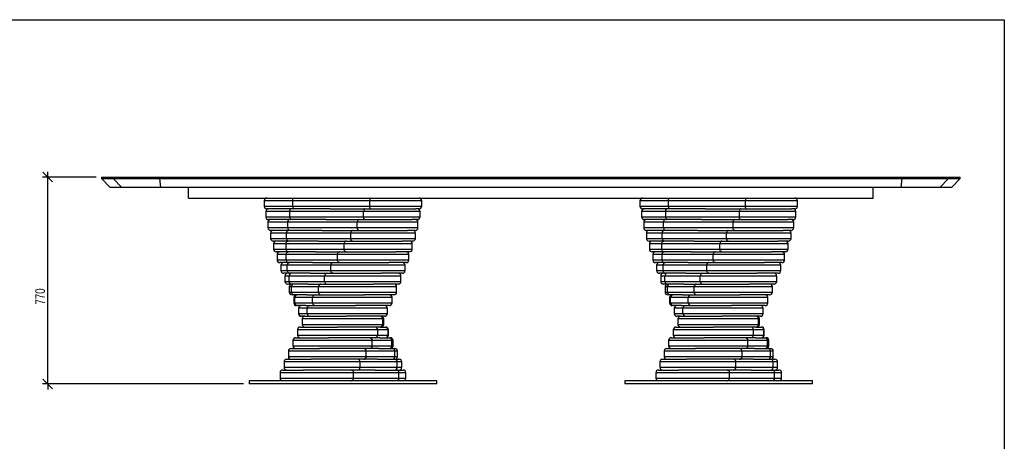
# Model space of a CAD drawing. Header units: millimetres. Extents: x 5 to 292, y 5 to 205.
# Tile 3 of 3: x 109 to 292, y 127 to 205. Entities that reach past the tile are written whole.
import ezdxf

# ---------------------------------------------------------------- set-up
doc = ezdxf.new("R2010")
doc.units = ezdxf.units.MM
doc.layers.add('FORMAT', color=7, linetype='Continuous')
doc.styles.add('SLDTEXTSTYLE1', font='TXT', dxfattribs={"width": 0.75})
doc.dimstyles.new('SLDDIMSTYLE0', dxfattribs={"dimtxt": 1.8, "dimasz": 1.8, "dimexe": 0, "dimexo": 0.0625, "dimgap": 0.45, "dimtad": 1, "dimlfac": 20, "dimrnd": 1e-09, "dimzin": 12, "dimdsep": 46, "dimtxsty": 'SLDTEXTSTYLE1', "dimblk1": 'OBLIQUE', "dimblk2": 'OBLIQUE', "dimsah": 1, "dimcen": 0.09, "dimadec": 0, "dimazin": 3, "dimtfac": 1, "dimtmove": 0, "dimatfit": 0, "dimldrblk": 'OBLIQUE', "dimfxl": 0, "dimfrac": 2, "dimtolj": 1, "dimtzin": 12, "dimarcsym": 0})

# ---------------------------------------------------------------- blocks, each defined once
blk = doc.blocks.new('_Oblique')
at = {"color": 0, "linetype": 'ByBlock', "lineweight": -2}
blk.add_line((-0.5, -0.5), (0.5, 0.5), dxfattribs=at)
blk = doc.blocks.new('_D')
at = {"layer": 'FORMAT', "color": 7}
for p, q in [((113.8, 175.69), (113.8, 176.69)), ((122.8, 175.69), (112.8, 175.69)), ((113.8, 137.19), (113.8, 175.69)), ((150.3, 137.19), (112.8, 137.19)), ((113.8, 137.19), (113.8, 136.19))]:
    blk.add_line(p, q, dxfattribs=at)
at = {"layer": 'FORMAT', "color": 7, "xscale": 1.8, "yscale": 1.8}
for p, rotation in [((113.8, 175.69), 270.0000000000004), ((113.8, 137.19), 90.0000000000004)]:
    blk.add_blockref('_Oblique', p, dxfattribs=dict(at, rotation=rotation))
at = {"layer": 'FORMAT', "color": 7, "insert": (111.48, 151.97), "char_height": 1.8, "attachment_point": 1, "rotation": 90, "style": 'SLDTEXTSTYLE1'}
blk.add_mtext('770', dxfattribs=at)

msp = doc.modelspace()

# ---------------------------------------------------------------- linework, layer by layer
at = {"color": 7, "linetype": 'Continuous', "lineweight": 25}
for p, q in [((123.7986, 175.6906), (123.7986, 175.4406)), ((123.7986, 175.6906), (126.00836, 175.6906)), ((123.7986, 175.4406), (125.4486, 173.7906)), ((123.7986, 175.4406), (126.00836, 175.4406)), ((126.00836, 175.6906), (126.00836, 175.4406)), ((126.00836, 175.6906), (134.66969, 175.6906)), ((126.00836, 175.4406), (134.66969, 175.4406)), ((127.61998, 173.7906), (126.00836, 175.4406)), ((134.66969, 175.6906), (134.66969, 175.4406)), ((134.66969, 175.6906), (272.9275, 175.6906)), ((134.66969, 175.4406), (272.9275, 175.4406)), ((134.85219, 173.7906), (134.66969, 175.4406)), ((272.9275, 175.4406), (272.745, 173.7906)), ((272.9275, 175.6906), (272.9275, 175.4406)), ((272.9275, 175.6906), (281.58884, 175.6906)), ((272.9275, 175.4406), (281.58884, 175.4406)), ((281.58884, 175.4406), (279.97722, 173.7906)), ((281.58884, 175.6906), (281.58884, 175.4406)), ((281.58884, 175.6906), (283.7986, 175.6906)), ((281.58884, 175.4406), (283.7986, 175.4406)), ((282.1486, 173.7906), (283.7986, 175.4406)), ((283.7986, 175.4406), (283.7986, 175.6906)), ((127.61998, 173.7906), (125.4486, 173.7906)), ((134.85219, 173.7906), (127.61998, 173.7906)), ((272.745, 173.7906), (134.85219, 173.7906)), ((140.0486, 171.7906), (140.0486, 173.7906)), ((267.5486, 171.7906), (267.5486, 173.7906)), ((279.97722, 173.7906), (272.745, 173.7906)), ((282.1486, 173.7906), (279.97722, 173.7906)), ((140.0486, 171.7906), (267.5486, 171.7906)), ((154.12631, 171.2906), (154.12631, 170.2906)), ((159.43352, 171.2906), (154.12631, 171.2906)), ((173.77809, 171.2906), (159.43352, 171.2906)), ((159.43352, 170.2906), (159.43352, 171.2906)), ((173.77809, 170.2906), (173.77809, 171.2906)), ((183.47088, 171.2906), (173.77809, 171.2906)), ((183.47088, 170.2906), (183.47088, 171.2906)), ((224.12631, 171.2906), (224.12631, 170.2906)), ((229.43352, 171.2906), (224.12631, 171.2906)), ((243.77809, 171.2906), (229.43352, 171.2906)), ((229.43352, 170.2906), (229.43352, 171.2906)), ((243.77809, 170.2906), (243.77809, 171.2906)), ((253.47088, 171.2906), (243.77809, 171.2906)), ((253.47088, 170.2906), (253.47088, 171.2906)), ((154.12631, 170.2906), (159.43352, 170.2906)), ((154.43113, 169.2906), (154.43113, 168.2906)), ((158.91652, 169.2906), (154.43113, 169.2906)), ((159.57971, 169.7906), (154.62631, 169.7906)), ((172.65146, 169.2906), (158.91652, 169.2906)), ((158.91652, 168.2906), (158.91652, 169.2906)), ((159.43352, 170.2906), (173.77809, 170.2906)), ((166.36015, 169.7906), (159.57971, 169.7906)), ((166.36015, 169.7906), (172.85243, 169.7906)), ((172.65146, 168.2906), (172.65146, 169.2906)), ((183.16607, 169.2906), (172.65146, 169.2906)), ((172.85243, 169.7906), (182.3687, 169.7906)), ((173.77809, 170.2906), (183.47088, 170.2906)), ((182.97088, 169.7906), (182.3687, 169.7906)), ((183.16607, 168.2906), (183.16607, 169.2906)), ((224.12631, 170.2906), (229.43352, 170.2906)), ((224.43113, 169.2906), (224.43113, 168.2906)), ((228.91652, 169.2906), (224.43113, 169.2906)), ((229.57971, 169.7906), (224.62631, 169.7906)), ((242.65146, 169.2906), (228.91652, 169.2906)), ((228.91652, 168.2906), (228.91652, 169.2906)), ((229.43352, 170.2906), (243.77809, 170.2906)), ((236.36015, 169.7906), (229.57971, 169.7906)), ((236.36015, 169.7906), (242.85243, 169.7906)), ((242.65146, 168.2906), (242.65146, 169.2906)), ((253.16607, 169.2906), (242.65146, 169.2906)), ((242.85243, 169.7906), (252.3687, 169.7906)), ((243.77809, 170.2906), (253.47088, 170.2906)), ((252.97088, 169.7906), (252.3687, 169.7906)), ((253.16607, 168.2906), (253.16607, 169.2906)), ((154.43113, 168.2906), (158.91652, 168.2906)), ((154.82974, 167.2906), (154.82974, 166.2906)), ((158.53449, 167.2906), (154.82974, 167.2906)), ((159.11749, 167.7906), (154.93113, 167.7906)), ((171.4722, 167.2906), (158.53449, 167.2906)), ((158.53449, 166.2906), (158.53449, 167.2906)), ((158.91652, 168.2906), (172.65146, 168.2906)), ((165.60977, 167.7906), (159.11749, 167.7906)), ((165.60977, 167.7906), (171.72521, 167.7906)), ((171.4722, 166.2906), (171.4722, 167.2906)), ((182.76745, 167.2906), (171.4722, 167.2906)), ((171.72521, 167.7906), (181.6888, 167.7906)), ((172.65146, 168.2906), (183.16607, 168.2906)), ((182.66607, 167.7906), (181.6888, 167.7906)), ((182.76745, 166.2906), (182.76745, 167.2906)), ((224.43113, 168.2906), (228.91652, 168.2906)), ((224.82974, 167.2906), (224.82974, 166.2906)), ((228.53449, 167.2906), (224.82974, 167.2906)), ((229.11749, 167.7906), (224.93113, 167.7906)), ((241.4722, 167.2906), (228.53449, 167.2906)), ((228.53449, 166.2906), (228.53449, 167.2906)), ((228.91652, 168.2906), (242.65146, 168.2906)), ((235.60977, 167.7906), (229.11749, 167.7906)), ((235.60977, 167.7906), (241.72521, 167.7906)), ((241.4722, 166.2906), (241.4722, 167.2906)), ((252.76745, 167.2906), (241.4722, 167.2906)), ((241.72521, 167.7906), (251.6888, 167.7906)), ((242.65146, 168.2906), (253.16607, 168.2906)), ((252.66607, 167.7906), (251.6888, 167.7906)), ((252.76745, 166.2906), (252.76745, 167.2906)), ((154.82974, 166.2906), (158.53449, 166.2906)), ((155.31672, 165.2906), (155.31672, 164.2906)), ((158.29266, 165.2906), (155.31672, 165.2906)), ((158.78751, 165.7906), (155.32974, 165.7906)), ((170.25642, 165.2906), (158.29266, 165.2906)), ((158.29266, 164.2906), (158.29266, 165.2906)), ((158.53449, 166.2906), (171.4722, 166.2906)), ((164.90295, 165.7906), (158.78751, 165.7906)), ((164.90295, 165.7906), (170.55802, 165.7906)), ((170.25642, 164.2906), (170.25642, 165.2906)), ((182.28048, 165.2906), (170.25642, 165.2906)), ((170.55802, 165.7906), (180.83283, 165.7906)), ((171.4722, 166.2906), (182.76745, 166.2906)), ((182.26745, 165.7906), (180.83283, 165.7906)), ((182.28048, 164.2906), (182.28048, 165.2906)), ((224.82974, 166.2906), (228.53449, 166.2906)), ((225.31672, 165.2906), (225.31672, 164.2906)), ((228.29266, 165.2906), (225.31672, 165.2906)), ((228.78751, 165.7906), (225.32974, 165.7906)), ((240.25642, 165.2906), (228.29266, 165.2906)), ((228.29266, 164.2906), (228.29266, 165.2906)), ((228.53449, 166.2906), (241.4722, 166.2906)), ((234.90295, 165.7906), (228.78751, 165.7906)), ((234.90295, 165.7906), (240.55802, 165.7906)), ((240.25642, 164.2906), (240.25642, 165.2906)), ((252.28048, 165.2906), (240.25642, 165.2906)), ((240.55802, 165.7906), (250.83283, 165.7906)), ((241.4722, 166.2906), (252.76745, 166.2906)), ((252.26745, 165.7906), (250.83283, 165.7906)), ((252.28048, 164.2906), (252.28048, 165.2906)), ((155.31672, 164.2906), (158.29266, 164.2906)), ((158.59426, 163.7906), (155.81672, 163.7906)), ((155.88539, 163.2906), (155.88539, 162.2906)), ((158.19432, 163.2906), (155.88539, 163.2906)), ((169.02072, 163.2906), (158.19432, 163.2906)), ((158.19432, 162.2906), (158.19432, 163.2906)), ((158.29266, 164.2906), (170.25642, 164.2906)), ((164.24933, 163.7906), (158.59426, 163.7906)), ((164.24933, 163.7906), (169.3668, 163.7906)), ((169.02072, 162.2906), (169.02072, 163.2906)), ((181.7118, 163.2906), (169.02072, 163.2906)), ((169.3668, 163.7906), (179.81249, 163.7906)), ((170.25642, 164.2906), (182.28048, 164.2906)), ((181.78048, 163.7906), (179.81249, 163.7906)), ((181.7118, 162.2906), (181.7118, 163.2906)), ((225.31672, 164.2906), (228.29266, 164.2906)), ((228.59426, 163.7906), (225.81672, 163.7906)), ((225.88539, 163.2906), (225.88539, 162.2906)), ((228.19432, 163.2906), (225.88539, 163.2906)), ((239.02072, 163.2906), (228.19432, 163.2906)), ((228.19432, 162.2906), (228.19432, 163.2906)), ((228.29266, 164.2906), (240.25642, 164.2906)), ((234.24933, 163.7906), (228.59426, 163.7906)), ((234.24933, 163.7906), (239.3668, 163.7906)), ((239.02072, 162.2906), (239.02072, 163.2906)), ((251.7118, 163.2906), (239.02072, 163.2906)), ((239.3668, 163.7906), (249.81249, 163.7906)), ((240.25642, 164.2906), (252.28048, 164.2906)), ((251.78048, 163.7906), (249.81249, 163.7906)), ((251.7118, 162.2906), (251.7118, 163.2906)), ((155.88539, 162.2906), (158.19432, 162.2906)), ((158.54039, 161.7906), (156.38539, 161.7906)), ((158.19432, 162.2906), (169.02072, 162.2906)), ((163.65785, 161.7906), (158.54039, 161.7906)), ((163.65785, 161.7906), (168.16781, 161.7906)), ((168.16781, 161.7906), (178.64172, 161.7906)), ((169.02072, 162.2906), (181.7118, 162.2906)), ((181.2118, 161.7906), (178.64172, 161.7906)), ((225.88539, 162.2906), (228.19432, 162.2906)), ((228.54039, 161.7906), (226.38539, 161.7906)), ((228.19432, 162.2906), (239.02072, 162.2906)), ((233.65785, 161.7906), (228.54039, 161.7906)), ((233.65785, 161.7906), (238.16781, 161.7906)), ((238.16781, 161.7906), (248.64172, 161.7906)), ((239.02072, 162.2906), (251.7118, 162.2906)), ((251.2118, 161.7906), (248.64172, 161.7906)), ((156.52801, 161.2906), (156.52801, 160.2906)), ((158.24082, 161.2906), (156.52801, 161.2906)), ((156.52801, 160.2906), (158.24082, 160.2906)), ((158.62664, 159.7906), (157.02801, 159.7906)), ((167.782, 161.2906), (158.24082, 161.2906)), ((158.24082, 160.2906), (158.24082, 161.2906)), ((158.24082, 160.2906), (167.782, 160.2906)), ((163.13659, 159.7906), (158.62664, 159.7906)), ((163.13659, 159.7906), (166.97744, 159.7906)), ((166.97744, 159.7906), (177.3365, 159.7906)), ((167.782, 160.2906), (167.782, 161.2906)), ((181.06918, 161.2906), (167.782, 161.2906)), ((167.782, 160.2906), (181.06918, 160.2906)), ((180.56918, 159.7906), (177.3365, 159.7906)), ((181.06918, 160.2906), (181.06918, 161.2906)), ((226.52801, 161.2906), (226.52801, 160.2906)), ((228.24082, 161.2906), (226.52801, 161.2906)), ((226.52801, 160.2906), (228.24082, 160.2906)), ((228.62664, 159.7906), (227.02801, 159.7906)), ((237.782, 161.2906), (228.24082, 161.2906)), ((228.24082, 160.2906), (228.24082, 161.2906)), ((228.24082, 160.2906), (237.782, 160.2906)), ((233.13659, 159.7906), (228.62664, 159.7906)), ((233.13659, 159.7906), (236.97744, 159.7906)), ((236.97744, 159.7906), (247.3365, 159.7906)), ((237.782, 160.2906), (237.782, 161.2906)), ((251.06918, 161.2906), (237.782, 161.2906)), ((237.782, 160.2906), (251.06918, 160.2906)), ((250.56918, 159.7906), (247.3365, 159.7906)), ((251.06918, 160.2906), (251.06918, 161.2906)), ((157.23578, 159.2906), (157.23578, 158.2906)), ((158.43153, 159.2906), (157.23578, 159.2906)), ((157.23578, 158.2906), (158.43153, 158.2906)), ((158.85182, 157.7906), (157.73578, 157.7906)), ((166.55716, 159.2906), (158.43153, 159.2906)), ((158.43153, 158.2906), (158.43153, 159.2906)), ((158.43153, 158.2906), (166.55716, 158.2906)), ((162.69267, 157.7906), (158.85182, 157.7906)), ((162.69267, 157.7906), (165.81195, 157.7906)), ((165.81195, 157.7906), (175.91467, 157.7906)), ((166.55716, 158.2906), (166.55716, 159.2906)), ((180.36141, 159.2906), (166.55716, 159.2906)), ((166.55716, 158.2906), (180.36141, 158.2906)), ((179.86141, 157.7906), (175.91467, 157.7906)), ((180.36141, 158.2906), (180.36141, 159.2906)), ((227.23578, 159.2906), (227.23578, 158.2906)), ((228.43153, 159.2906), (227.23578, 159.2906)), ((227.23578, 158.2906), (228.43153, 158.2906)), ((228.85182, 157.7906), (227.73578, 157.7906)), ((236.55716, 159.2906), (228.43153, 159.2906)), ((228.43153, 158.2906), (228.43153, 159.2906)), ((228.43153, 158.2906), (236.55716, 158.2906)), ((232.69267, 157.7906), (228.85182, 157.7906)), ((232.69267, 157.7906), (235.81195, 157.7906)), ((235.81195, 157.7906), (245.91467, 157.7906)), ((236.55716, 158.2906), (236.55716, 159.2906)), ((250.36141, 159.2906), (236.55716, 159.2906)), ((236.55716, 158.2906), (250.36141, 158.2906)), ((249.86141, 157.7906), (245.91467, 157.7906)), ((250.36141, 158.2906), (250.36141, 159.2906)), ((157.99905, 157.2906), (157.99905, 156.2906)), ((158.76385, 157.2906), (157.99905, 157.2906)), ((157.99905, 156.2906), (158.76385, 156.2906)), ((165.36293, 157.2906), (158.76385, 157.2906)), ((158.76385, 156.2906), (158.76385, 157.2906)), ((158.76385, 156.2906), (165.36293, 156.2906)), ((165.36293, 156.2906), (165.36293, 157.2906)), ((179.59814, 157.2906), (165.36293, 157.2906)), ((165.36293, 156.2906), (179.59814, 156.2906)), ((179.59814, 156.2906), (179.59814, 157.2906)), ((227.99905, 157.2906), (227.99905, 156.2906)), ((228.76385, 157.2906), (227.99905, 157.2906)), ((227.99905, 156.2906), (228.76385, 156.2906)), ((235.36293, 157.2906), (228.76385, 157.2906)), ((228.76385, 156.2906), (228.76385, 157.2906)), ((228.76385, 156.2906), (235.36293, 156.2906)), ((235.36293, 156.2906), (235.36293, 157.2906)), ((249.59814, 157.2906), (235.36293, 157.2906)), ((235.36293, 156.2906), (249.59814, 156.2906)), ((249.59814, 156.2906), (249.59814, 157.2906)), ((159.21286, 155.7906), (158.49905, 155.7906)), ((158.80739, 155.2906), (158.80739, 154.2906)), ((159.23322, 155.2906), (158.80739, 155.2906)), ((158.80739, 154.2906), (159.23322, 154.2906)), ((162.33214, 155.7906), (159.21286, 155.7906)), ((164.21563, 155.2906), (159.23322, 155.2906)), ((159.23322, 154.2906), (159.23322, 155.2906)), ((159.23322, 154.2906), (164.21563, 154.2906)), ((162.33214, 155.7906), (164.68725, 155.7906)), ((164.21563, 154.2906), (164.21563, 155.2906)), ((178.7898, 155.2906), (164.21563, 155.2906)), ((164.21563, 154.2906), (178.7898, 154.2906)), ((164.68725, 155.7906), (174.39564, 155.7906)), ((179.09814, 155.7906), (174.39564, 155.7906)), ((178.7898, 154.2906), (178.7898, 155.2906)), ((229.21286, 155.7906), (228.49905, 155.7906)), ((228.80739, 155.2906), (228.80739, 154.2906)), ((229.23322, 155.2906), (228.80739, 155.2906)), ((228.80739, 154.2906), (229.23322, 154.2906)), ((232.33214, 155.7906), (229.21286, 155.7906)), ((234.21563, 155.2906), (229.23322, 155.2906)), ((229.23322, 154.2906), (229.23322, 155.2906)), ((229.23322, 154.2906), (234.21563, 154.2906)), ((232.33214, 155.7906), (234.68725, 155.7906)), ((234.21563, 154.2906), (234.21563, 155.2906)), ((248.7898, 155.2906), (234.21563, 155.2906)), ((234.21563, 154.2906), (248.7898, 154.2906)), ((234.68725, 155.7906), (244.39564, 155.7906)), ((249.09814, 155.7906), (244.39564, 155.7906)), ((248.7898, 154.2906), (248.7898, 155.2906)), ((159.70483, 153.7906), (159.30739, 153.7906)), ((159.64975, 153.2906), (159.64975, 152.2906)), ((159.83324, 153.2906), (159.64975, 153.2906)), ((159.64975, 152.2906), (159.83324, 152.2906)), ((162.05994, 153.7906), (159.70483, 153.7906)), ((163.13093, 153.2906), (159.83324, 153.2906)), ((159.83324, 152.2906), (159.83324, 153.2906)), ((159.83324, 152.2906), (163.13093, 152.2906)), ((162.05994, 153.7906), (163.6187, 153.7906)), ((163.13093, 152.2906), (163.13093, 153.2906)), ((177.94744, 153.2906), (163.13093, 153.2906)), ((163.13093, 152.2906), (177.94744, 152.2906)), ((163.6187, 153.7906), (172.80016, 153.7906)), ((178.2898, 153.7906), (172.80016, 153.7906)), ((177.94744, 152.2906), (177.94744, 153.2906)), ((229.70483, 153.7906), (229.30739, 153.7906)), ((229.64975, 153.2906), (229.64975, 152.2906)), ((229.83324, 153.2906), (229.64975, 153.2906)), ((229.64975, 152.2906), (229.83324, 152.2906)), ((232.05994, 153.7906), (229.70483, 153.7906)), ((233.13093, 153.2906), (229.83324, 153.2906)), ((229.83324, 152.2906), (229.83324, 153.2906)), ((229.83324, 152.2906), (233.13093, 152.2906)), ((232.05994, 153.7906), (233.6187, 153.7906)), ((233.13093, 152.2906), (233.13093, 153.2906)), ((247.94744, 153.2906), (233.13093, 153.2906)), ((233.13093, 152.2906), (247.94744, 152.2906)), ((233.6187, 153.7906), (242.80016, 153.7906)), ((248.2898, 153.7906), (242.80016, 153.7906)), ((247.94744, 152.2906), (247.94744, 153.2906)), ((160.32101, 151.7906), (160.14975, 151.7906)), ((161.87977, 151.7906), (160.32101, 151.7906)), ((160.51463, 151.2906), (160.51463, 150.2906)), ((160.55572, 151.2906), (160.51463, 151.2906)), ((162.12365, 151.2906), (160.55572, 151.2906)), ((160.55572, 150.2906), (160.55572, 151.2906)), ((161.87977, 151.7906), (162.62091, 151.7906)), ((162.12365, 150.2906), (162.12365, 151.2906)), ((177.08256, 151.2906), (162.12365, 151.2906)), ((162.62091, 151.7906), (171.15002, 151.7906)), ((177.44744, 151.7906), (171.15002, 151.7906)), ((177.08256, 150.2906), (177.08256, 151.2906)), ((230.32101, 151.7906), (230.14975, 151.7906)), ((231.87977, 151.7906), (230.32101, 151.7906)), ((230.51463, 151.2906), (230.51463, 150.2906)), ((230.55572, 151.2906), (230.51463, 151.2906)), ((232.12365, 151.2906), (230.55572, 151.2906)), ((230.55572, 150.2906), (230.55572, 151.2906)), ((231.87977, 151.7906), (232.62091, 151.7906)), ((232.12365, 150.2906), (232.12365, 151.2906)), ((247.08256, 151.2906), (232.12365, 151.2906)), ((232.62091, 151.7906), (241.15002, 151.7906)), ((247.44744, 151.7906), (241.15002, 151.7906)), ((247.08256, 150.2906), (247.08256, 151.2906)), ((160.51463, 150.2906), (160.55572, 150.2906)), ((160.55572, 150.2906), (162.12365, 150.2906)), ((161.05298, 149.7906), (161.01463, 149.7906)), ((161.70697, 149.7906), (161.05298, 149.7906)), ((161.20697, 149.2906), (161.20697, 148.2906)), ((176.20641, 149.2906), (161.20697, 149.2906)), ((161.70697, 149.7906), (169.46777, 149.7906)), ((162.12365, 150.2906), (177.08256, 150.2906)), ((176.58256, 149.7906), (169.46777, 149.7906)), ((176.20641, 148.2906), (176.20641, 149.2906)), ((176.38966, 149.2906), (176.20641, 149.2906)), ((176.38966, 148.2906), (176.38966, 149.2906)), ((176.39022, 149.2906), (176.38966, 149.2906)), ((176.39022, 148.2906), (176.39022, 149.2906)), ((230.51463, 150.2906), (230.55572, 150.2906)), ((230.55572, 150.2906), (232.12365, 150.2906)), ((231.05298, 149.7906), (231.01463, 149.7906)), ((231.70697, 149.7906), (231.05298, 149.7906)), ((231.20697, 149.2906), (231.20697, 148.2906)), ((246.20641, 149.2906), (231.20697, 149.2906)), ((231.70697, 149.7906), (239.46777, 149.7906)), ((232.12365, 150.2906), (247.08256, 150.2906)), ((246.58256, 149.7906), (239.46777, 149.7906)), ((246.20641, 148.2906), (246.20641, 149.2906)), ((246.38966, 149.2906), (246.20641, 149.2906)), ((246.38966, 148.2906), (246.38966, 149.2906)), ((246.39022, 149.2906), (246.38966, 149.2906)), ((246.39022, 148.2906), (246.39022, 149.2906)), ((160.33263, 147.2906), (160.33263, 146.2906)), ((175.27016, 147.2906), (160.33263, 147.2906)), ((160.83263, 147.7906), (167.77638, 147.7906)), ((161.20697, 148.2906), (176.20641, 148.2906)), ((175.70645, 147.7906), (167.77638, 147.7906)), ((175.27016, 146.2906), (175.27016, 147.2906)), ((177.2021, 147.2906), (175.27016, 147.2906)), ((175.79307, 147.7906), (175.70645, 147.7906)), ((175.79307, 147.7906), (176.70626, 147.7906)), ((176.20641, 148.2906), (176.38966, 148.2906)), ((176.38966, 148.2906), (176.39022, 148.2906)), ((176.70626, 147.7906), (176.76456, 147.7906)), ((177.2021, 146.2906), (177.2021, 147.2906)), ((177.26456, 147.2906), (177.2021, 147.2906)), ((177.26456, 146.2906), (177.26456, 147.2906)), ((230.33263, 147.2906), (230.33263, 146.2906)), ((245.27016, 147.2906), (230.33263, 147.2906)), ((230.83263, 147.7906), (237.77638, 147.7906)), ((231.20697, 148.2906), (246.20641, 148.2906)), ((245.70645, 147.7906), (237.77638, 147.7906)), ((245.27016, 146.2906), (245.27016, 147.2906)), ((247.2021, 147.2906), (245.27016, 147.2906)), ((245.79307, 147.7906), (245.70645, 147.7906)), ((245.79307, 147.7906), (246.70626, 147.7906)), ((246.20641, 148.2906), (246.38966, 148.2906)), ((246.38966, 148.2906), (246.39022, 148.2906)), ((246.70626, 147.7906), (246.76456, 147.7906)), ((247.2021, 146.2906), (247.2021, 147.2906)), ((247.26456, 147.2906), (247.2021, 147.2906)), ((247.26456, 146.2906), (247.26456, 147.2906)), ((159.47148, 145.2906), (159.47148, 144.2906)), ((174.24552, 145.2906), (159.47148, 145.2906)), ((159.97148, 145.7906), (166.09895, 145.7906)), ((160.33263, 146.2906), (175.27016, 146.2906)), ((174.77433, 145.7906), (166.09895, 145.7906)), ((174.24552, 144.2906), (174.24552, 145.2906)), ((177.89975, 145.2906), (174.24552, 145.2906)), ((175.68752, 145.7906), (174.77433, 145.7906)), ((175.27016, 146.2906), (177.2021, 146.2906)), ((175.68752, 145.7906), (177.41481, 145.7906)), ((177.2021, 146.2906), (177.26456, 146.2906)), ((177.41481, 145.7906), (177.62571, 145.7906)), ((177.89975, 144.2906), (177.89975, 145.2906)), ((178.12571, 145.2906), (177.89975, 145.2906)), ((178.12571, 144.2906), (178.12571, 145.2906)), ((229.47148, 145.2906), (229.47148, 144.2906)), ((244.24552, 145.2906), (229.47148, 145.2906)), ((229.97148, 145.7906), (236.09895, 145.7906)), ((230.33263, 146.2906), (245.27016, 146.2906)), ((244.77433, 145.7906), (236.09895, 145.7906)), ((244.24552, 144.2906), (244.24552, 145.2906)), ((247.89975, 145.2906), (244.24552, 145.2906)), ((245.68752, 145.7906), (244.77433, 145.7906)), ((245.27016, 146.2906), (247.2021, 146.2906)), ((245.68752, 145.7906), (247.41481, 145.7906)), ((247.2021, 146.2906), (247.26456, 146.2906)), ((247.41481, 145.7906), (247.62571, 145.7906)), ((247.89975, 144.2906), (247.89975, 145.2906)), ((248.12571, 145.2906), (247.89975, 145.2906)), ((248.12571, 144.2906), (248.12571, 145.2906)), ((158.63529, 143.2906), (158.63529, 142.2906)), ((173.14649, 143.2906), (158.63529, 143.2906)), ((159.13529, 143.7906), (164.45839, 143.7906)), ((159.47148, 144.2906), (174.24552, 144.2906)), ((173.76059, 143.7906), (164.45839, 143.7906)), ((173.14649, 142.2906), (173.14649, 143.2906)), ((178.47309, 143.2906), (173.14649, 143.2906)), ((175.48788, 143.7906), (173.76059, 143.7906)), ((174.24552, 144.2906), (177.89975, 144.2906)), ((175.48788, 143.7906), (178.00568, 143.7906)), ((177.89975, 144.2906), (178.12571, 144.2906)), ((178.00568, 143.7906), (178.4619, 143.7906)), ((178.47309, 142.2906), (178.47309, 143.2906)), ((178.9619, 143.2906), (178.47309, 143.2906)), ((178.9619, 142.2906), (178.9619, 143.2906)), ((228.63529, 143.2906), (228.63529, 142.2906)), ((243.14649, 143.2906), (228.63529, 143.2906)), ((229.13529, 143.7906), (234.45839, 143.7906)), ((229.47148, 144.2906), (244.24552, 144.2906)), ((243.76059, 143.7906), (234.45839, 143.7906)), ((243.14649, 142.2906), (243.14649, 143.2906)), ((248.47309, 143.2906), (243.14649, 143.2906)), ((245.48788, 143.7906), (243.76059, 143.7906)), ((244.24552, 144.2906), (247.89975, 144.2906)), ((245.48788, 143.7906), (248.00568, 143.7906)), ((247.89975, 144.2906), (248.12571, 144.2906)), ((248.00568, 143.7906), (248.4619, 143.7906)), ((248.47309, 142.2906), (248.47309, 143.2906)), ((248.9619, 143.2906), (248.47309, 143.2906)), ((248.9619, 142.2906), (248.9619, 143.2906)), ((157.83548, 141.2906), (157.83548, 140.2906)), ((171.98806, 141.2906), (157.83548, 141.2906)), ((158.33548, 141.7906), (162.87712, 141.7906)), ((158.63529, 142.2906), (173.14649, 142.2906)), ((172.67907, 141.7906), (162.87712, 141.7906)), ((171.98806, 140.2906), (171.98806, 141.2906)), ((178.91429, 141.2906), (171.98806, 141.2906)), ((175.19687, 141.7906), (172.67907, 141.7906)), ((173.14649, 142.2906), (178.47309, 142.2906)), ((175.19687, 141.7906), (178.47079, 141.7906)), ((178.47079, 141.7906), (179.26171, 141.7906)), ((178.47309, 142.2906), (178.9619, 142.2906)), ((178.91429, 140.2906), (178.91429, 141.2906)), ((179.76171, 141.2906), (178.91429, 141.2906)), ((179.76171, 140.2906), (179.76171, 141.2906)), ((227.83548, 141.2906), (227.83548, 140.2906)), ((241.98806, 141.2906), (227.83548, 141.2906)), ((228.33548, 141.7906), (232.87712, 141.7906)), ((228.63529, 142.2906), (243.14649, 142.2906)), ((242.67907, 141.7906), (232.87712, 141.7906)), ((241.98806, 140.2906), (241.98806, 141.2906)), ((248.91429, 141.2906), (241.98806, 141.2906)), ((245.19687, 141.7906), (242.67907, 141.7906)), ((243.14649, 142.2906), (248.47309, 142.2906)), ((245.19687, 141.7906), (248.47079, 141.7906)), ((248.47079, 141.7906), (249.26171, 141.7906)), ((248.47309, 142.2906), (248.9619, 142.2906)), ((248.91429, 140.2906), (248.91429, 141.2906)), ((249.76171, 141.2906), (248.91429, 141.2906)), ((249.76171, 140.2906), (249.76171, 141.2906)), ((157.58297, 139.7906), (161.37672, 139.7906)), ((157.83548, 140.2906), (171.98806, 140.2906)), ((171.54456, 139.7906), (161.37672, 139.7906)), ((174.81847, 139.7906), (171.54456, 139.7906)), ((171.98806, 140.2906), (178.91429, 140.2906)), ((174.81847, 139.7906), (178.80379, 139.7906)), ((178.80379, 139.7906), (180.01422, 139.7906)), ((178.91429, 140.2906), (179.76171, 140.2906)), ((227.58297, 139.7906), (231.37672, 139.7906)), ((227.83548, 140.2906), (241.98806, 140.2906)), ((241.54456, 139.7906), (231.37672, 139.7906)), ((244.81847, 139.7906), (241.54456, 139.7906)), ((241.98806, 140.2906), (248.91429, 140.2906)), ((244.81847, 139.7906), (248.80379, 139.7906)), ((248.80379, 139.7906), (250.01422, 139.7906)), ((248.91429, 140.2906), (249.76171, 140.2906)), ((151.2986, 137.7906), (151.2986, 137.1906)), ((186.2986, 137.7906), (151.2986, 137.7906)), ((157.08297, 139.2906), (157.08297, 138.2906)), ((170.78607, 139.2906), (157.08297, 139.2906)), ((157.08297, 138.2906), (170.78607, 138.2906)), ((170.78607, 138.2906), (170.78607, 139.2906)), ((179.21733, 139.2906), (170.78607, 139.2906)), ((170.78607, 138.2906), (179.21733, 138.2906)), ((179.21733, 138.2906), (179.21733, 139.2906)), ((180.51422, 139.2906), (179.21733, 139.2906)), ((179.21733, 138.2906), (180.51422, 138.2906)), ((180.51422, 138.2906), (180.51422, 139.2906)), ((186.2986, 137.1906), (186.2986, 137.7906)), ((221.2986, 137.7906), (221.2986, 137.1906)), ((256.2986, 137.7906), (221.2986, 137.7906)), ((227.08297, 139.2906), (227.08297, 138.2906)), ((240.78607, 139.2906), (227.08297, 139.2906)), ((227.08297, 138.2906), (240.78607, 138.2906)), ((240.78607, 138.2906), (240.78607, 139.2906)), ((249.21733, 139.2906), (240.78607, 139.2906)), ((240.78607, 138.2906), (249.21733, 138.2906)), ((249.21733, 138.2906), (249.21733, 139.2906)), ((250.51422, 139.2906), (249.21733, 139.2906)), ((249.21733, 138.2906), (250.51422, 138.2906)), ((250.51422, 138.2906), (250.51422, 139.2906)), ((256.2986, 137.1906), (256.2986, 137.7906)), ((186.2986, 137.1906), (151.2986, 137.1906)), ((256.2986, 137.1906), (221.2986, 137.1906))]:
    msp.add_line(p, q, dxfattribs=at)
at = {"color": 7, "linetype": 'Continuous', "lineweight": 25, "flags": 128}
for points in [[(159.43352, 171.2906), (159.43633, 171.38814), (159.44465, 171.48194), (159.45816, 171.56838), (159.47634, 171.64415), (159.49849, 171.70633), (159.52377, 171.75254), (159.55119, 171.78099), (159.57971, 171.7906)], [(173.92428, 171.7906), (173.89576, 171.78099), (173.86834, 171.75254), (173.84306, 171.70633), (173.82091, 171.64415), (173.80273, 171.56838), (173.78922, 171.48194), (173.7809, 171.38814), (173.77809, 171.2906)], [(229.43352, 171.2906), (229.43633, 171.38814), (229.44465, 171.48194), (229.45816, 171.56838), (229.47634, 171.64415), (229.49849, 171.70633), (229.52377, 171.75254), (229.55119, 171.78099), (229.57971, 171.7906)], [(243.92428, 171.7906), (243.89576, 171.78099), (243.86834, 171.75254), (243.84306, 171.70633), (243.82091, 171.64415), (243.80273, 171.56838), (243.78922, 171.48194), (243.7809, 171.38814), (243.77809, 171.2906)], [(158.91652, 169.2906), (158.92038, 169.38814), (158.93182, 169.48194), (158.95039, 169.56838), (158.97538, 169.64415), (159.00584, 169.70633), (159.04058, 169.75254), (159.07828, 169.78099), (159.11749, 169.7906)], [(159.43352, 170.2906), (159.43633, 170.19305), (159.44465, 170.09926), (159.45816, 170.01281), (159.47634, 169.93704), (159.49849, 169.87486), (159.52377, 169.82866), (159.55119, 169.8002), (159.57971, 169.7906)], [(172.85243, 169.7906), (172.81322, 169.78099), (172.77552, 169.75254), (172.74078, 169.70633), (172.71032, 169.64415), (172.68533, 169.56838), (172.66676, 169.48194), (172.65532, 169.38814), (172.65146, 169.2906)], [(173.92428, 169.7906), (173.89576, 169.8002), (173.86834, 169.82866), (173.84306, 169.87486), (173.82091, 169.93704), (173.80273, 170.01281), (173.78922, 170.09926), (173.7809, 170.19305), (173.77809, 170.2906)], [(228.91652, 169.2906), (228.92038, 169.38814), (228.93182, 169.48194), (228.95039, 169.56838), (228.97538, 169.64415), (229.00584, 169.70633), (229.04058, 169.75254), (229.07828, 169.78099), (229.11749, 169.7906)], [(229.43352, 170.2906), (229.43633, 170.19305), (229.44465, 170.09926), (229.45816, 170.01281), (229.47634, 169.93704), (229.49849, 169.87486), (229.52377, 169.82866), (229.55119, 169.8002), (229.57971, 169.7906)], [(242.85243, 169.7906), (242.81322, 169.78099), (242.77552, 169.75254), (242.74078, 169.70633), (242.71032, 169.64415), (242.68533, 169.56838), (242.66676, 169.48194), (242.65532, 169.38814), (242.65146, 169.2906)], [(243.92428, 169.7906), (243.89576, 169.8002), (243.86834, 169.82866), (243.84306, 169.87486), (243.82091, 169.93704), (243.80273, 170.01281), (243.78922, 170.09926), (243.7809, 170.19305), (243.77809, 170.2906)], [(158.53449, 167.2906), (158.53935, 167.38814), (158.55375, 167.48194), (158.57713, 167.56838), (158.6086, 167.64415), (158.64694, 167.70633), (158.69068, 167.75254), (158.73815, 167.78099), (158.78751, 167.7906)], [(158.91652, 168.2906), (158.92038, 168.19305), (158.93182, 168.09926), (158.95039, 168.01281), (158.97538, 167.93704), (159.00584, 167.87486), (159.04058, 167.82866), (159.07828, 167.8002), (159.11749, 167.7906)], [(171.72521, 167.7906), (171.67585, 167.78099), (171.62839, 167.75254), (171.58464, 167.70633), (171.5463, 167.64415), (171.51484, 167.56838), (171.49145, 167.48194), (171.47706, 167.38814), (171.4722, 167.2906)], [(172.85243, 167.7906), (172.81322, 167.8002), (172.77552, 167.82866), (172.74078, 167.87486), (172.71032, 167.93704), (172.68533, 168.01281), (172.66676, 168.09926), (172.65532, 168.19305), (172.65146, 168.2906)], [(228.53449, 167.2906), (228.53935, 167.38814), (228.55375, 167.48194), (228.57713, 167.56838), (228.6086, 167.64415), (228.64694, 167.70633), (228.69068, 167.75254), (228.73815, 167.78099), (228.78751, 167.7906)], [(228.91652, 168.2906), (228.92038, 168.19305), (228.93182, 168.09926), (228.95039, 168.01281), (228.97538, 167.93704), (229.00584, 167.87486), (229.04058, 167.82866), (229.07828, 167.8002), (229.11749, 167.7906)], [(241.72521, 167.7906), (241.67585, 167.78099), (241.62839, 167.75254), (241.58464, 167.70633), (241.5463, 167.64415), (241.51484, 167.56838), (241.49145, 167.48194), (241.47706, 167.38814), (241.4722, 167.2906)], [(242.85243, 167.7906), (242.81322, 167.8002), (242.77552, 167.82866), (242.74078, 167.87486), (242.71032, 167.93704), (242.68533, 168.01281), (242.66676, 168.09926), (242.65532, 168.19305), (242.65146, 168.2906)], [(158.29266, 165.2906), (158.29845, 165.38814), (158.31561, 165.48194), (158.34349, 165.56838), (158.38099, 165.64415), (158.4267, 165.70633), (158.47884, 165.75254), (158.53542, 165.78099), (158.59426, 165.7906)], [(158.53449, 166.2906), (158.53935, 166.19305), (158.55375, 166.09926), (158.57713, 166.01281), (158.6086, 165.93704), (158.64694, 165.87486), (158.69068, 165.82866), (158.73815, 165.8002), (158.78751, 165.7906)], [(170.55802, 165.7906), (170.49918, 165.78099), (170.4426, 165.75254), (170.39046, 165.70633), (170.34475, 165.64415), (170.30724, 165.56838), (170.27937, 165.48194), (170.26221, 165.38814), (170.25642, 165.2906)], [(171.72521, 165.7906), (171.67585, 165.8002), (171.62839, 165.82866), (171.58464, 165.87486), (171.5463, 165.93704), (171.51484, 166.01281), (171.49145, 166.09926), (171.47706, 166.19305), (171.4722, 166.2906)], [(228.29266, 165.2906), (228.29845, 165.38814), (228.31561, 165.48194), (228.34349, 165.56838), (228.38099, 165.64415), (228.4267, 165.70633), (228.47884, 165.75254), (228.53542, 165.78099), (228.59426, 165.7906)], [(228.53449, 166.2906), (228.53935, 166.19305), (228.55375, 166.09926), (228.57713, 166.01281), (228.6086, 165.93704), (228.64694, 165.87486), (228.69068, 165.82866), (228.73815, 165.8002), (228.78751, 165.7906)], [(240.55802, 165.7906), (240.49918, 165.78099), (240.4426, 165.75254), (240.39046, 165.70633), (240.34475, 165.64415), (240.30724, 165.56838), (240.27937, 165.48194), (240.26221, 165.38814), (240.25642, 165.2906)], [(241.72521, 165.7906), (241.67585, 165.8002), (241.62839, 165.82866), (241.58464, 165.87486), (241.5463, 165.93704), (241.51484, 166.01281), (241.49145, 166.09926), (241.47706, 166.19305), (241.4722, 166.2906)], [(158.19432, 163.2906), (158.20097, 163.38814), (158.22066, 163.48194), (158.25264, 163.56838), (158.29568, 163.64415), (158.34812, 163.70633), (158.40796, 163.75254), (158.47288, 163.78099), (158.54039, 163.7906)], [(158.29266, 164.2906), (158.29845, 164.19305), (158.31561, 164.09926), (158.34349, 164.01281), (158.38099, 163.93704), (158.4267, 163.87486), (158.47884, 163.82866), (158.53542, 163.8002), (158.59426, 163.7906)], [(169.3668, 163.7906), (169.29928, 163.78099), (169.23436, 163.75254), (169.17453, 163.70633), (169.12209, 163.64415), (169.07905, 163.56838), (169.04707, 163.48194), (169.02737, 163.38814), (169.02072, 163.2906)], [(170.55802, 163.7906), (170.49918, 163.8002), (170.4426, 163.82866), (170.39046, 163.87486), (170.34475, 163.93704), (170.30724, 164.01281), (170.27937, 164.09926), (170.26221, 164.19305), (170.25642, 164.2906)], [(228.19432, 163.2906), (228.20097, 163.38814), (228.22066, 163.48194), (228.25264, 163.56838), (228.29568, 163.64415), (228.34812, 163.70633), (228.40796, 163.75254), (228.47288, 163.78099), (228.54039, 163.7906)], [(228.29266, 164.2906), (228.29845, 164.19305), (228.31561, 164.09926), (228.34349, 164.01281), (228.38099, 163.93704), (228.4267, 163.87486), (228.47884, 163.82866), (228.53542, 163.8002), (228.59426, 163.7906)], [(239.3668, 163.7906), (239.29928, 163.78099), (239.23436, 163.75254), (239.17453, 163.70633), (239.12209, 163.64415), (239.07905, 163.56838), (239.04707, 163.48194), (239.02737, 163.38814), (239.02072, 163.2906)], [(240.55802, 163.7906), (240.49918, 163.8002), (240.4426, 163.82866), (240.39046, 163.87486), (240.34475, 163.93704), (240.30724, 164.01281), (240.27937, 164.09926), (240.26221, 164.19305), (240.25642, 164.2906)], [(158.19432, 162.2906), (158.20097, 162.19305), (158.22066, 162.09926), (158.25264, 162.01281), (158.29568, 161.93704), (158.34812, 161.87486), (158.40796, 161.82866), (158.47288, 161.8002), (158.54039, 161.7906)], [(158.24082, 161.2906), (158.24824, 161.38814), (158.27019, 161.48194), (158.30585, 161.56838), (158.35383, 161.64415), (158.41229, 161.70633), (158.47899, 161.75254), (158.55137, 161.78099), (158.62664, 161.7906)], [(168.16781, 161.7906), (168.09254, 161.78099), (168.02017, 161.75254), (167.95346, 161.70633), (167.895, 161.64415), (167.84702, 161.56838), (167.81137, 161.48194), (167.78941, 161.38814), (167.782, 161.2906)], [(169.3668, 161.7906), (169.29928, 161.8002), (169.23436, 161.82866), (169.17453, 161.87486), (169.12209, 161.93704), (169.07905, 162.01281), (169.04707, 162.09926), (169.02737, 162.19305), (169.02072, 162.2906)], [(228.19432, 162.2906), (228.20097, 162.19305), (228.22066, 162.09926), (228.25264, 162.01281), (228.29568, 161.93704), (228.34812, 161.87486), (228.40796, 161.82866), (228.47288, 161.8002), (228.54039, 161.7906)], [(228.24082, 161.2906), (228.24824, 161.38814), (228.27019, 161.48194), (228.30585, 161.56838), (228.35383, 161.64415), (228.41229, 161.70633), (228.47899, 161.75254), (228.55137, 161.78099), (228.62664, 161.7906)], [(238.16781, 161.7906), (238.09254, 161.78099), (238.02017, 161.75254), (237.95346, 161.70633), (237.895, 161.64415), (237.84702, 161.56838), (237.81137, 161.48194), (237.78941, 161.38814), (237.782, 161.2906)], [(239.3668, 161.7906), (239.29928, 161.8002), (239.23436, 161.82866), (239.17453, 161.87486), (239.12209, 161.93704), (239.07905, 162.01281), (239.04707, 162.09926), (239.02737, 162.19305), (239.02072, 162.2906)], [(158.24082, 160.2906), (158.24824, 160.19305), (158.27019, 160.09926), (158.30585, 160.01281), (158.35383, 159.93704), (158.41229, 159.87486), (158.47899, 159.82866), (158.55137, 159.8002), (158.62664, 159.7906)], [(158.43153, 159.2906), (158.43961, 159.38814), (158.46353, 159.48194), (158.50237, 159.56838), (158.55463, 159.64415), (158.61832, 159.70633), (158.69098, 159.75254), (158.76982, 159.78099), (158.85182, 159.7906)], [(166.97744, 159.7906), (166.89545, 159.78099), (166.81661, 159.75254), (166.74394, 159.70633), (166.68026, 159.64415), (166.62799, 159.56838), (166.58915, 159.48194), (166.56523, 159.38814), (166.55716, 159.2906)], [(168.16781, 159.7906), (168.09254, 159.8002), (168.02017, 159.82866), (167.95346, 159.87486), (167.895, 159.93704), (167.84702, 160.01281), (167.81137, 160.09926), (167.78941, 160.19305), (167.782, 160.2906)], [(228.24082, 160.2906), (228.24824, 160.19305), (228.27019, 160.09926), (228.30585, 160.01281), (228.35383, 159.93704), (228.41229, 159.87486), (228.47899, 159.82866), (228.55137, 159.8002), (228.62664, 159.7906)], [(228.43153, 159.2906), (228.43961, 159.38814), (228.46353, 159.48194), (228.50237, 159.56838), (228.55463, 159.64415), (228.61832, 159.70633), (228.69098, 159.75254), (228.76982, 159.78099), (228.85182, 159.7906)], [(236.97744, 159.7906), (236.89545, 159.78099), (236.81661, 159.75254), (236.74394, 159.70633), (236.68026, 159.64415), (236.62799, 159.56838), (236.58915, 159.48194), (236.56523, 159.38814), (236.55716, 159.2906)], [(238.16781, 159.7906), (238.09254, 159.8002), (238.02017, 159.82866), (237.95346, 159.87486), (237.895, 159.93704), (237.84702, 160.01281), (237.81137, 160.09926), (237.78941, 160.19305), (237.782, 160.2906)], [(158.43153, 158.2906), (158.43961, 158.19305), (158.46353, 158.09926), (158.50237, 158.01281), (158.55463, 157.93704), (158.61832, 157.87486), (158.69098, 157.82866), (158.76982, 157.8002), (158.85182, 157.7906)], [(166.97744, 157.7906), (166.89545, 157.8002), (166.81661, 157.82866), (166.74394, 157.87486), (166.68026, 157.93704), (166.62799, 158.01281), (166.58915, 158.09926), (166.56523, 158.19305), (166.55716, 158.2906)], [(228.43153, 158.2906), (228.43961, 158.19305), (228.46353, 158.09926), (228.50237, 158.01281), (228.55463, 157.93704), (228.61832, 157.87486), (228.69098, 157.82866), (228.76982, 157.8002), (228.85182, 157.7906)], [(236.97744, 157.7906), (236.89545, 157.8002), (236.81661, 157.82866), (236.74394, 157.87486), (236.68026, 157.93704), (236.62799, 158.01281), (236.58915, 158.09926), (236.56523, 158.19305), (236.55716, 158.2906)], [(170.37253, 139.7906), (170.45321, 139.78099), (170.53079, 139.75254), (170.60229, 139.70633), (170.66495, 139.64415), (170.71638, 139.56838), (170.7546, 139.48194), (170.77813, 139.38814), (170.78607, 139.2906)], [(179.21733, 139.2906), (179.20938, 139.38814), (179.18585, 139.48194), (179.14763, 139.56838), (179.0962, 139.64415), (179.03354, 139.70633), (178.96204, 139.75254), (178.88446, 139.78099), (178.80379, 139.7906)], [(240.37253, 139.7906), (240.45321, 139.78099), (240.53079, 139.75254), (240.60229, 139.70633), (240.66495, 139.64415), (240.71638, 139.56838), (240.7546, 139.48194), (240.77813, 139.38814), (240.78607, 139.2906)], [(249.21733, 139.2906), (249.20938, 139.38814), (249.18585, 139.48194), (249.14763, 139.56838), (249.0962, 139.64415), (249.03354, 139.70633), (248.96204, 139.75254), (248.88446, 139.78099), (248.80379, 139.7906)], [(170.37253, 137.7906), (170.45321, 137.8002), (170.53079, 137.82866), (170.60229, 137.87486), (170.66495, 137.93704), (170.71638, 138.01281), (170.7546, 138.09926), (170.77813, 138.19305), (170.78607, 138.2906)], [(179.21733, 138.2906), (179.20938, 138.19305), (179.18585, 138.09926), (179.14763, 138.01281), (179.0962, 137.93704), (179.03354, 137.87486), (178.96204, 137.82866), (178.88446, 137.8002), (178.80379, 137.7906)], [(240.37253, 137.7906), (240.45321, 137.8002), (240.53079, 137.82866), (240.60229, 137.87486), (240.66495, 137.93704), (240.71638, 138.01281), (240.7546, 138.09926), (240.77813, 138.19305), (240.78607, 138.2906)], [(249.21733, 138.2906), (249.20938, 138.19305), (249.18585, 138.09926), (249.14763, 138.01281), (249.0962, 137.93704), (249.03354, 137.87486), (248.96204, 137.82866), (248.88446, 137.8002), (248.80379, 137.7906)]]:
    msp.add_lwpolyline(points, dxfattribs=at)
at = {"color": 7, "linetype": 'Continuous', "lineweight": 25}
for centre, radius, start, end in [((154.62631, 171.2906), 0.5, 90, 180), ((182.97088, 171.2906), 0.5, 0, 90), ((224.62631, 171.2906), 0.5, 90, 180), ((252.97088, 171.2906), 0.5, 0, 90), ((154.62631, 170.2906), 0.5, 180, 270), ((154.93113, 169.2906), 0.5, 90, 180), ((182.66607, 169.2906), 0.5, 0, 90), ((182.97088, 170.2906), 0.5, 270, 0), ((224.62631, 170.2906), 0.5, 180, 270), ((224.93113, 169.2906), 0.5, 90, 180), ((252.66607, 169.2906), 0.5, 0, 90), ((252.97088, 170.2906), 0.5, 270, 0), ((154.93113, 168.2906), 0.5, 180, 270), ((155.32974, 167.2906), 0.5, 90, 180), ((182.26745, 167.2906), 0.5, 0, 90), ((182.66607, 168.2906), 0.5, 270, 0), ((224.93113, 168.2906), 0.5, 180, 270), ((225.32974, 167.2906), 0.5, 90, 180), ((252.26745, 167.2906), 0.5, 0, 90), ((252.66607, 168.2906), 0.5, 270, 0), ((155.32974, 166.2906), 0.5, 180, 270), ((155.81672, 165.2906), 0.5, 90, 180), ((181.78048, 165.2906), 0.5, 0, 90), ((182.26745, 166.2906), 0.5, 270, 0), ((225.32974, 166.2906), 0.5, 180, 270), ((225.81672, 165.2906), 0.5, 90, 180), ((251.78048, 165.2906), 0.5, 0, 90), ((252.26745, 166.2906), 0.5, 270, 0), ((155.81672, 164.2906), 0.5, 180, 270), ((156.38539, 163.2906), 0.5, 90, 180), ((181.2118, 163.2906), 0.5, 0, 90), ((181.78048, 164.2906), 0.5, 270, 0), ((225.81672, 164.2906), 0.5, 180, 270), ((226.38539, 163.2906), 0.5, 90, 180), ((251.2118, 163.2906), 0.5, 0, 90), ((251.78048, 164.2906), 0.5, 270, 0), ((156.38539, 162.2906), 0.5, 180, 270), ((157.02801, 161.2906), 0.5, 90, 180), ((180.56918, 161.2906), 0.5, 0, 90), ((181.2118, 162.2906), 0.5, 270, 0), ((226.38539, 162.2906), 0.5, 180, 270), ((227.02801, 161.2906), 0.5, 90, 180), ((250.56918, 161.2906), 0.5, 0, 90), ((251.2118, 162.2906), 0.5, 270, 0), ((157.02801, 160.2906), 0.5, 180, 270), ((157.73578, 159.2906), 0.5, 90, 180), ((179.86141, 159.2906), 0.5, 0, 90), ((180.56918, 160.2906), 0.5, 270, 0), ((227.02801, 160.2906), 0.5, 180, 270), ((227.73578, 159.2906), 0.5, 90, 180), ((249.86141, 159.2906), 0.5, 0, 90), ((250.56918, 160.2906), 0.5, 270, 0), ((157.73578, 158.2906), 0.5, 180, 270), ((158.49905, 157.2906), 0.5, 90, 180), ((159.2398, 157.31479), 0.47657, 93.2406657, 182.9099065), ((165.83889, 157.31479), 0.47657, 93.2406657, 182.9099065), ((179.09814, 157.2906), 0.5, 0, 90), ((179.86141, 158.2906), 0.5, 270, 0), ((227.73578, 158.2906), 0.5, 180, 270), ((228.49905, 157.2906), 0.5, 90, 180), ((229.2398, 157.31479), 0.47657, 93.2406657, 182.9099065), ((235.83889, 157.31479), 0.47657, 93.2406657, 182.9099065), ((249.09814, 157.2906), 0.5, 0, 90), ((249.86141, 158.2906), 0.5, 270, 0), ((158.49905, 156.2906), 0.5, 180, 270), ((159.2398, 156.2664), 0.47657, 177.0900935, 266.7593343), ((165.83889, 156.2664), 0.47657, 177.0900935, 266.7593343), ((179.09814, 156.2906), 0.5, 270, 0), ((228.49905, 156.2906), 0.5, 180, 270), ((229.2398, 156.2664), 0.47657, 177.0900935, 266.7593343), ((235.83889, 156.2664), 0.47657, 177.0900935, 266.7593343), ((249.09814, 156.2906), 0.5, 270, 0), ((159.30739, 155.2906), 0.5, 90, 180), ((159.30739, 154.2906), 0.5, 180, 270), ((159.71945, 155.30439), 0.48643, 91.722513, 181.6246863), ((159.71945, 154.27681), 0.48643, 178.3753137, 268.277487), ((164.70187, 155.30439), 0.48643, 91.722513, 181.6246863), ((164.70187, 154.27681), 0.48643, 178.3753137, 268.277487), ((178.2898, 155.2906), 0.5, 0, 90), ((178.2898, 154.2906), 0.5, 270, 0), ((229.30739, 155.2906), 0.5, 90, 180), ((229.30739, 154.2906), 0.5, 180, 270), ((229.71945, 155.30439), 0.48643, 91.722513, 181.6246863), ((229.71945, 154.27681), 0.48643, 178.3753137, 268.277487), ((234.70187, 155.30439), 0.48643, 91.722513, 181.6246863), ((234.70187, 154.27681), 0.48643, 178.3753137, 268.277487), ((248.2898, 155.2906), 0.5, 0, 90), ((248.2898, 154.2906), 0.5, 270, 0), ((160.14975, 153.2906), 0.5, 90, 180), ((160.14975, 152.2906), 0.5, 180, 270), ((160.3272, 153.29664), 0.494, 90.7183147, 180.7007399), ((160.3272, 152.28456), 0.494, 179.2992601, 269.2816853), ((163.62489, 153.29664), 0.494, 90.7183147, 180.7007399), ((163.62489, 152.28456), 0.494, 179.2992601, 269.2816853), ((177.44744, 153.2906), 0.5, 0, 90), ((177.44744, 152.2906), 0.5, 270, 0), ((230.14975, 153.2906), 0.5, 90, 180), ((230.14975, 152.2906), 0.5, 180, 270), ((230.3272, 153.29664), 0.494, 90.7183147, 180.7007399), ((230.3272, 152.28456), 0.494, 179.2992601, 269.2816853), ((233.62489, 153.29664), 0.494, 90.7183147, 180.7007399), ((233.62489, 152.28456), 0.494, 179.2992601, 269.2816853), ((247.44744, 153.2906), 0.5, 0, 90), ((247.44744, 152.2906), 0.5, 270, 0), ((161.01463, 151.2906), 0.5, 90, 180), ((161.05435, 151.29196), 0.49864, 90.157799, 180.1569346), ((162.62228, 151.29196), 0.49864, 90.157799, 180.1569346), ((176.58256, 151.2906), 0.5, 0, 90), ((231.01463, 151.2906), 0.5, 90, 180), ((231.05435, 151.29196), 0.49864, 90.157799, 180.1569346), ((232.62228, 151.29196), 0.49864, 90.157799, 180.1569346), ((246.58256, 151.2906), 0.5, 0, 90), ((161.01463, 150.2906), 0.5, 180, 270), ((161.05435, 150.28923), 0.49864, 179.8430654, 269.842201), ((161.70697, 149.2906), 0.5, 90, 180), ((162.62228, 150.28923), 0.49864, 179.8430654, 269.842201), ((175.70643, 149.29062), 0.49998, 359.997862, 89.9978618), ((175.88968, 149.29062), 0.49998, 359.997862, 89.9978618), ((175.89022, 149.2906), 0.5, 0, 90), ((176.58256, 150.2906), 0.5, 270, 0), ((231.01463, 150.2906), 0.5, 180, 270), ((231.05435, 150.28923), 0.49864, 179.8430654, 269.842201), ((231.70697, 149.2906), 0.5, 90, 180), ((232.62228, 150.28923), 0.49864, 179.8430654, 269.842201), ((245.70643, 149.29062), 0.49998, 359.997862, 89.9978618), ((245.88968, 149.29062), 0.49998, 359.997862, 89.9978618), ((245.89022, 149.2906), 0.5, 0, 90), ((246.58256, 150.2906), 0.5, 270, 0), ((160.83263, 147.2906), 0.5, 90, 180), ((161.70697, 148.2906), 0.5, 180, 270), ((174.77224, 147.29267), 0.49793, 359.7614019, 89.759398), ((175.70643, 148.29058), 0.49998, 270.0021382, 0.002138), ((175.88968, 148.29058), 0.49998, 270.0021382, 0.002138), ((175.89022, 148.2906), 0.5, 270, 0), ((176.70417, 147.29267), 0.49793, 359.7614019, 89.759398), ((176.76456, 147.2906), 0.5, 0, 90), ((230.83263, 147.2906), 0.5, 90, 180), ((231.70697, 148.2906), 0.5, 180, 270), ((244.77224, 147.29267), 0.49793, 359.7614019, 89.759398), ((245.70643, 148.29058), 0.49998, 270.0021382, 0.002138), ((245.88968, 148.29058), 0.49998, 270.0021382, 0.002138), ((245.89022, 148.2906), 0.5, 270, 0), ((246.70417, 147.29267), 0.49793, 359.7614019, 89.759398), ((246.76456, 147.2906), 0.5, 0, 90), ((159.97148, 145.2906), 0.5, 90, 180), ((160.83263, 146.2906), 0.5, 180, 270), ((173.75294, 145.29802), 0.49264, 359.137167, 89.110362), ((174.77224, 146.28852), 0.49793, 270.240602, 0.2385981), ((176.70417, 146.28852), 0.49793, 270.240602, 0.2385981), ((176.76456, 146.2906), 0.5, 270, 0), ((177.40716, 145.29802), 0.49264, 359.137167, 89.110362), ((177.62571, 145.2906), 0.5, 0, 90), ((229.97148, 145.2906), 0.5, 90, 180), ((230.83263, 146.2906), 0.5, 180, 270), ((243.75294, 145.29802), 0.49264, 359.137167, 89.110362), ((244.77224, 146.28852), 0.49793, 270.240602, 0.2385981), ((246.70417, 146.28852), 0.49793, 270.240602, 0.2385981), ((246.76456, 146.2906), 0.5, 270, 0), ((247.40716, 145.29802), 0.49264, 359.137167, 89.110362), ((247.62571, 145.2906), 0.5, 0, 90), ((159.13529, 143.2906), 0.5, 90, 180), ((159.97148, 144.2906), 0.5, 180, 270), ((172.66221, 143.30636), 0.48453, 358.1357412, 88.0057177), ((173.75294, 144.28318), 0.49264, 270.889638, 0.862833), ((177.40716, 144.28318), 0.49264, 270.889638, 0.862833), ((177.62571, 144.2906), 0.5, 270, 0), ((177.98882, 143.30636), 0.48453, 358.1357412, 88.0057177), ((178.4619, 143.2906), 0.5, 0, 90), ((229.13529, 143.2906), 0.5, 90, 180), ((229.97148, 144.2906), 0.5, 180, 270), ((242.66221, 143.30636), 0.48453, 358.1357412, 88.0057177), ((243.75294, 144.28318), 0.49264, 270.889638, 0.862833), ((247.40716, 144.28318), 0.49264, 270.889638, 0.862833), ((247.62571, 144.2906), 0.5, 270, 0), ((247.98882, 143.30636), 0.48453, 358.1357412, 88.0057177), ((248.4619, 143.2906), 0.5, 0, 90), ((158.33548, 141.2906), 0.5, 90, 180), ((159.13529, 142.2906), 0.5, 180, 270), ((171.51451, 141.31725), 0.4743, 356.7787944, 86.3679517), ((172.66221, 142.27483), 0.48453, 271.9942823, 1.8642588), ((177.98882, 142.27483), 0.48453, 271.9942823, 1.8642588), ((178.4619, 142.2906), 0.5, 270, 0), ((178.44074, 141.31725), 0.4743, 356.7787944, 86.3679517), ((179.26171, 141.2906), 0.5, 0, 90), ((228.33548, 141.2906), 0.5, 90, 180), ((229.13529, 142.2906), 0.5, 180, 270), ((241.51451, 141.31725), 0.4743, 356.7787944, 86.3679517), ((242.66221, 142.27483), 0.48453, 271.9942823, 1.8642588), ((247.98882, 142.27483), 0.48453, 271.9942823, 1.8642588), ((248.4619, 142.2906), 0.5, 270, 0), ((248.44074, 141.31725), 0.4743, 356.7787944, 86.3679517), ((249.26171, 141.2906), 0.5, 0, 90), ((157.58297, 139.2906), 0.5, 90, 180), ((158.33548, 140.2906), 0.5, 180, 270), ((171.51451, 140.26395), 0.4743, 273.6320483, 3.2212056), ((178.44074, 140.26395), 0.4743, 273.6320483, 3.2212056), ((179.26171, 140.2906), 0.5, 270, 0), ((180.01422, 139.2906), 0.5, 0, 90), ((227.58297, 139.2906), 0.5, 90, 180), ((228.33548, 140.2906), 0.5, 180, 270), ((241.51451, 140.26395), 0.4743, 273.6320483, 3.2212056), ((248.44074, 140.26395), 0.4743, 273.6320483, 3.2212056), ((249.26171, 140.2906), 0.5, 270, 0), ((250.01422, 139.2906), 0.5, 0, 90), ((157.58297, 138.2906), 0.5, 180, 270), ((180.01422, 138.2906), 0.5, 270, 0), ((227.58297, 138.2906), 0.5, 180, 270), ((250.01422, 138.2906), 0.5, 270, 0)]:
    msp.add_arc(centre, radius, start, end, dxfattribs=at)
at = {"layer": 'FORMAT', "color": 251, "true_color": 0x484848}
for p, q in [((5, 205), (292, 205)), ((292, 205), (292, 5))]:
    msp.add_line(p, q, dxfattribs=at)

# ---------------------------------------------------------------- dimensions: what is measured, and where the dimension line sits
at = {"layer": 'FORMAT', "color": 7}
dim = msp.add_linear_dim(base=(113.7986, 175.6906), p1=(151.2986, 137.1906), p2=(123.7986, 175.6906), angle=90, dimstyle='SLDDIMSTYLE0', dxfattribs=at)
dim.commit()
dim.dimension.update_dxf_attribs({"geometry": '_D', "text_midpoint": (113.7986, 153.96969), "dimtype": 160})

doc.saveas('drawing.dxf')
